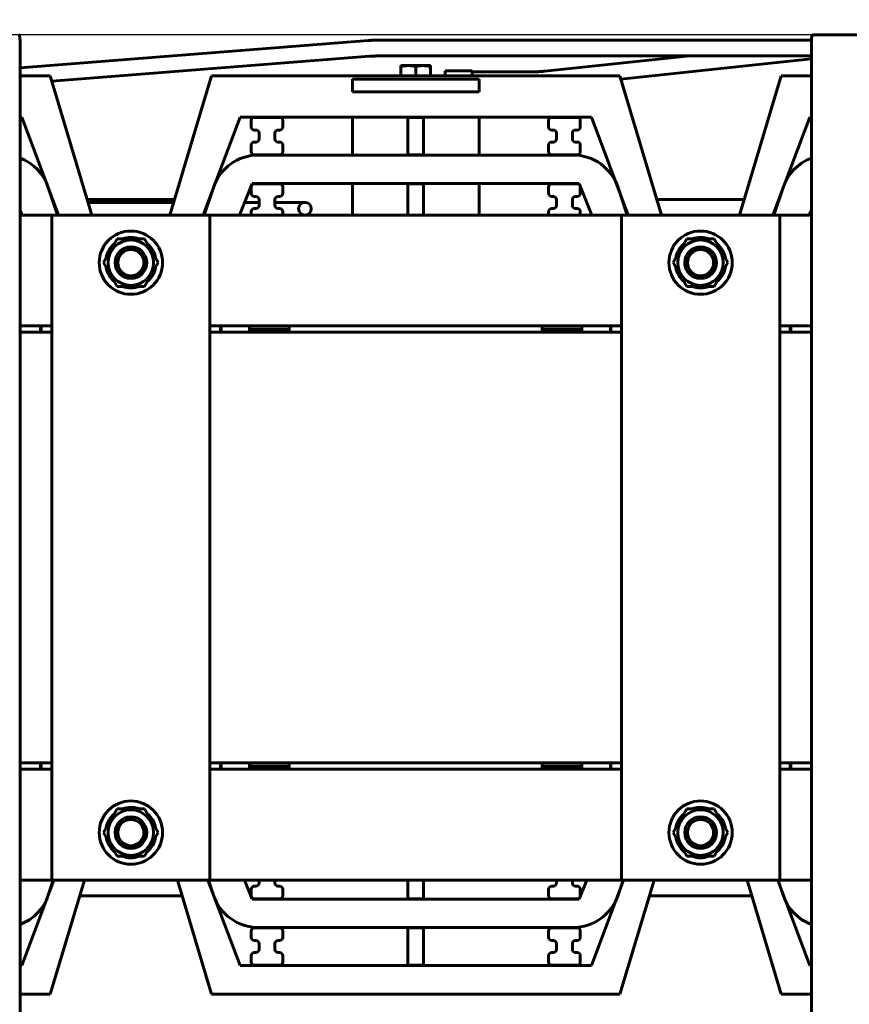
# Model space of a CAD drawing. Header units: millimetres. Extents: x 0 to 297, y 0 to 420.
# Tile 10 of 12: x 127 to 193, y 302 to 379. Entities that reach past the tile are written whole.
import ezdxf

# ---------------------------------------------------------------- set-up
doc = ezdxf.new("R2010")
doc.units = ezdxf.units.MM
doc.linetypes.add('K5LT_BASIC', pattern=[0])
doc.linetypes.add('K5LT_THIN', pattern=[0])
doc.layers.add('Системный слой', color=7, linetype='Continuous')
doc.styles.add('KDIMTEXTSTYLE', font='GOST_AU.SHX', dxfattribs={"width": 0.96, "oblique": 15, "height": 5})
doc.dimstyles.new('KDIMSTYLE (0.25)', dxfattribs={"dimtxt": 5, "dimasz": 1, "dimexe": 2, "dimexo": 0, "dimgap": 1, "dimtad": 1, "dimlfac": 4, "dimtxsty": 'KDIMTEXTSTYLE', "dimsah": 1, "dimcen": 0, "dimdle": 1, "dimadec": 0, "dimazin": 0, "dimtfac": 0.667, "dimtmove": 0, "dimatfit": 3, "dimfxl": 1, "dimtvp": 1, "dimtolj": 1, "dimtzin": 0, "dimarcsym": 0})

# ---------------------------------------------------------------- blocks, each defined once
blk = doc.blocks.new('U118')
at = {"layer": 'Системный слой', "color": 150, "linetype": 'K5LT_BASIC', "lineweight": 60, "true_color": 0x0080ff}
for p, q in [((128.839, 355.127), (128.839, 354.627)), ((128.839, 320.627), (128.839, 320.127))]:
    blk.add_line(p, q, dxfattribs=at)
blk = doc.blocks.new('U119')
at = {"layer": 'Системный слой', "color": 150, "linetype": 'K5LT_BASIC', "lineweight": 60, "true_color": 0x0080ff}
for p, q in [((128.877, 355.127), (128.877, 354.627)), ((128.877, 320.627), (128.877, 320.127))]:
    blk.add_line(p, q, dxfattribs=at)
blk = doc.blocks.new('U121')
at = {"layer": 'Системный слой', "color": 150, "linetype": 'K5LT_BASIC', "lineweight": 60, "true_color": 0x0080ff}
for p, q in [((109.714, 302.377), (97.339, 302.377)), ((129.589, 302.377), (127.214, 302.377))]:
    blk.add_line(p, q, dxfattribs=at)
blk = doc.blocks.new('U122')
at = {"layer": 'Системный слой', "color": 150, "linetype": 'K5LT_BASIC', "lineweight": 60, "true_color": 0x0080ff}
for p, q in [((109.714, 304.627), (99.587, 304.627)), ((127.342, 304.627), (127.214, 304.627))]:
    blk.add_line(p, q, dxfattribs=at)
blk = doc.blocks.new('U123')
at = {"layer": 'Системный слой', "color": 150, "linetype": 'K5LT_BASIC', "lineweight": 60, "true_color": 0x0080ff}
for p, q in [((99.587, 371.627), (109.714, 371.627)), ((113.128, 371.627), (118.801, 371.627)), ((127.214, 371.627), (127.342, 371.627))]:
    blk.add_line(p, q, dxfattribs=at)
blk = doc.blocks.new('U124')
at = {"layer": 'Системный слой', "color": 150, "linetype": 'K5LT_BASIC', "lineweight": 60, "true_color": 0x0080ff}
for p, q in [((97.339, 374.877), (109.714, 374.877)), ((127.214, 374.877), (129.589, 374.877))]:
    blk.add_line(p, q, dxfattribs=at)
blk = doc.blocks.new('U125')
at = {"layer": 'Системный слой', "color": 150, "linetype": 'K5LT_BASIC', "lineweight": 60, "true_color": 0x0080ff}
for p, q in [((127.214, 363.877), (129.714, 363.877)), ((142.214, 363.877), (174.714, 363.877)), ((187.214, 363.877), (189.714, 363.877))]:
    blk.add_line(p, q, dxfattribs=at)
blk = doc.blocks.new('U126')
at = {"layer": 'Системный слой', "color": 150, "linetype": 'K5LT_BASIC', "lineweight": 60, "true_color": 0x0080ff}
for p, q in [((129.714, 355.127), (127.214, 355.127)), ((148.464, 355.127), (142.214, 355.127)), ((174.714, 355.127), (168.464, 355.127)), ((189.714, 355.127), (187.214, 355.127))]:
    blk.add_line(p, q, dxfattribs=at)
blk = doc.blocks.new('U127')
at = {"layer": 'Системный слой', "color": 150, "linetype": 'K5LT_BASIC', "lineweight": 60, "true_color": 0x0080ff}
for p, q in [((145.339, 354.627), (145.339, 355.127)), ((145.339, 320.127), (145.339, 320.627))]:
    blk.add_line(p, q, dxfattribs=at)
blk = doc.blocks.new('U128')
at = {"layer": 'Системный слой', "color": 150, "linetype": 'K5LT_BASIC', "lineweight": 60, "true_color": 0x0080ff}
for p, q in [((143.089, 354.627), (143.089, 355.127)), ((143.089, 320.127), (143.089, 320.627))]:
    blk.add_line(p, q, dxfattribs=at)
blk = doc.blocks.new('U129')
at = {"layer": 'Системный слой', "color": 150, "linetype": 'K5LT_BASIC', "lineweight": 60, "true_color": 0x0080ff}
for p, q in [((171.589, 355.127), (171.589, 354.627)), ((171.589, 320.627), (171.589, 320.127))]:
    blk.add_line(p, q, dxfattribs=at)
blk = doc.blocks.new('U130')
at = {"layer": 'Системный слой', "color": 150, "linetype": 'K5LT_BASIC', "lineweight": 60, "true_color": 0x0080ff}
for p, q in [((173.839, 355.127), (173.839, 354.627)), ((173.839, 320.627), (173.839, 320.127))]:
    blk.add_line(p, q, dxfattribs=at)
blk = doc.blocks.new('U131')
at = {"layer": 'Системный слой', "color": 150, "linetype": 'K5LT_BASIC', "lineweight": 60, "true_color": 0x0080ff}
for p, q in [((173.877, 355.127), (173.877, 354.627)), ((173.877, 320.627), (173.877, 320.127))]:
    blk.add_line(p, q, dxfattribs=at)
blk = doc.blocks.new('U132')
at = {"layer": 'Системный слой', "color": 150, "linetype": 'K5LT_BASIC', "lineweight": 60, "true_color": 0x0080ff}
for p, q in [((143.052, 354.627), (143.052, 355.127)), ((143.052, 320.127), (143.052, 320.627))]:
    blk.add_line(p, q, dxfattribs=at)
blk = doc.blocks.new('U133')
at = {"layer": 'Системный слой', "color": 150, "linetype": 'K5LT_BASIC', "lineweight": 60, "true_color": 0x0080ff}
for p, q in [((188.089, 354.627), (188.089, 355.127)), ((188.089, 320.127), (188.089, 320.627))]:
    blk.add_line(p, q, dxfattribs=at)
blk = doc.blocks.new('U138')
at = {"layer": 'Системный слой', "color": 150, "linetype": 'K5LT_BASIC', "lineweight": 60, "true_color": 0x0080ff}
for p, q in [((188.052, 354.627), (188.052, 355.127)), ((188.052, 320.127), (188.052, 320.627))]:
    blk.add_line(p, q, dxfattribs=at)
blk = doc.blocks.new('U139')
at = {"layer": 'Системный слой', "color": 150, "linetype": 'K5LT_BASIC', "lineweight": 60, "true_color": 0x0080ff}
for p, q in [((189.714, 302.377), (187.339, 302.377)), ((219.589, 302.377), (207.214, 302.377))]:
    blk.add_line(p, q, dxfattribs=at)
blk = doc.blocks.new('U140')
at = {"layer": 'Системный слой', "color": 150, "linetype": 'K5LT_BASIC', "lineweight": 60, "true_color": 0x0080ff}
for p, q in [((189.714, 304.627), (189.587, 304.627)), ((217.342, 304.627), (207.214, 304.627))]:
    blk.add_line(p, q, dxfattribs=at)
blk = doc.blocks.new('U141')
at = {"layer": 'Системный слой', "color": 150, "linetype": 'K5LT_BASIC', "lineweight": 60, "true_color": 0x0080ff}
for p, q in [((189.587, 371.627), (189.714, 371.627)), ((199.089, 371.627), (202.839, 371.627)), ((207.214, 371.627), (217.342, 371.627))]:
    blk.add_line(p, q, dxfattribs=at)
blk = doc.blocks.new('U142')
at = {"layer": 'Системный слой', "color": 150, "linetype": 'K5LT_BASIC', "lineweight": 60, "true_color": 0x0080ff}
for p, q in [((187.339, 374.877), (189.714, 374.877)), ((207.214, 374.877), (219.589, 374.877))]:
    blk.add_line(p, q, dxfattribs=at)
blk = doc.blocks.new('U144')
at = {"layer": 'Системный слой', "color": 150, "linetype": 'K5LT_BASIC', "lineweight": 60, "true_color": 0x0080ff}
for p, q in [((160.789, 375.276), (160.791, 375.068)), ((160.791, 375.068), (160.792, 374.877))]:
    blk.add_line(p, q, dxfattribs=at)
blk = doc.blocks.new('U145')
at = {"layer": 'Системный слой', "color": 150, "linetype": 'K5LT_BASIC', "lineweight": 60, "true_color": 0x0080ff}
for p, q in [((160.786, 374.877), (160.788, 375.236)), ((160.788, 375.236), (160.789, 375.276))]:
    blk.add_line(p, q, dxfattribs=at)
blk = doc.blocks.new('U146')
at = {"layer": 'Системный слой', "color": 150, "linetype": 'K5LT_BASIC', "lineweight": 60, "true_color": 0x0080ff}
for p, q in [((162.915, 375.236), (162.914, 375.276)), ((162.917, 374.877), (162.915, 375.236))]:
    blk.add_line(p, q, dxfattribs=at)
blk = doc.blocks.new('U147')
at = {"layer": 'Системный слой', "color": 150, "linetype": 'K5LT_BASIC', "lineweight": 60, "true_color": 0x0080ff}
for p, q in [((160.786, 374.877), (160.788, 375.236)), ((160.788, 375.236), (160.789, 375.276))]:
    blk.add_line(p, q, dxfattribs=at)
blk = doc.blocks.new('U148')
at = {"layer": 'Системный слой', "color": 150, "linetype": 'K5LT_BASIC', "lineweight": 60, "true_color": 0x0080ff}
for p, q in [((160.789, 375.276), (160.791, 375.068)), ((160.791, 375.068), (160.792, 374.877))]:
    blk.add_line(p, q, dxfattribs=at)
blk = doc.blocks.new('U149')
at = {"layer": 'Системный слой', "color": 150, "linetype": 'K5LT_BASIC', "lineweight": 60, "true_color": 0x0080ff}
for p, q in [((162.915, 375.236), (162.914, 375.276)), ((162.917, 374.877), (162.915, 375.236))]:
    blk.add_line(p, q, dxfattribs=at)
blk = doc.blocks.new('U151')
at = {"layer": 'Системный слой', "color": 150, "linetype": 'K5LT_BASIC', "lineweight": 60, "true_color": 0x0080ff}
for p, q in [((160.789, 375.201), (160.789, 375.201)), ((162.916, 375.201), (167.819, 375.201))]:
    blk.add_line(p, q, dxfattribs=at)
blk = doc.blocks.new('U153')
at = {"layer": 'Системный слой', "color": 150, "linetype": 'K5LT_BASIC', "lineweight": 60, "true_color": 0x0080ff}
for p, q in [((155.628, 377.701), (189.718, 377.701)), ((207.141, 377.701), (223.914, 377.701))]:
    blk.add_line(p, q, dxfattribs=at)
blk = doc.blocks.new('U155')
at = {"layer": 'Системный слой', "color": 150, "linetype": 'K5LT_BASIC', "lineweight": 60, "true_color": 0x0080ff}
for p, q in [((155.628, 376.451), (189.714, 376.451)), ((207.214, 376.451), (223.914, 376.451))]:
    blk.add_line(p, q, dxfattribs=at)
blk = doc.blocks.new('U158')
at = {"layer": 'Системный слой', "color": 150, "linetype": 'K5LT_BASIC', "lineweight": 60, "true_color": 0x0080ff}
for start, end in [(130.46003, 169.53997), (100.8018, 109.53997), (70.46003, 90), (10.46003, 49.53997), (190.46003, 229.53997), (310.46003, 349.53997), (250.46003, 289.53997)]:
    blk.add_arc((180.964, 315.127), 1.99, start, end, dxfattribs=at)
blk = doc.blocks.new('U159')
at = {"layer": 'Системный слой', "color": 150, "linetype": 'K5LT_BASIC', "lineweight": 60, "true_color": 0x0080ff}
for start, end in [(90, 180), (180, 270)]:
    blk.add_arc((180.964, 315.127), 1.25, start, end, dxfattribs=at)
blk = doc.blocks.new('U160')
at = {"layer": 'Системный слой', "color": 150, "linetype": 'K5LT_BASIC', "lineweight": 60, "true_color": 0x0080ff}
for start, end in [(130.46003, 169.53997), (70.46003, 109.53997), (10.46003, 49.53997), (190.46003, 229.53997), (310.46003, 349.53997), (250.46003, 259.1982), (270, 289.53997)]:
    blk.add_arc((180.964, 360.127), 1.99, start, end, dxfattribs=at)
blk = doc.blocks.new('U161')
at = {"layer": 'Системный слой', "color": 150, "linetype": 'K5LT_BASIC', "lineweight": 60, "true_color": 0x0080ff}
for start, end in [(90, 180), (180, 196.08053)]:
    blk.add_arc((180.964, 360.127), 1.25, start, end, dxfattribs=at)
blk = doc.blocks.new('U164')
at = {"layer": 'Системный слой', "color": 150, "linetype": 'K5LT_BASIC', "lineweight": 60, "true_color": 0x0080ff}
for p, q in [((153.464, 368.627), (153.464, 371.627)), ((153.464, 363.877), (153.464, 366.377))]:
    blk.add_line(p, q, dxfattribs=at)
blk = doc.blocks.new('U165')
at = {"layer": 'Системный слой', "color": 150, "linetype": 'K5LT_BASIC', "lineweight": 60, "true_color": 0x0080ff}
for p, q in [((163.464, 371.627), (163.464, 368.627)), ((163.464, 366.377), (163.464, 363.877))]:
    blk.add_line(p, q, dxfattribs=at)
blk = doc.blocks.new('U166')
at = {"layer": 'Системный слой', "color": 150, "linetype": 'K5LT_BASIC', "lineweight": 60, "true_color": 0x0080ff}
for p, q in [((129.714, 354.627), (127.214, 354.627)), ((174.714, 354.627), (142.214, 354.627)), ((189.714, 354.627), (187.214, 354.627))]:
    blk.add_line(p, q, dxfattribs=at)
blk = doc.blocks.new('U167')
at = {"layer": 'Системный слой', "color": 150, "linetype": 'K5LT_BASIC', "lineweight": 60, "true_color": 0x0080ff}
for p, q in [((127.214, 320.627), (129.714, 320.627)), ((142.214, 320.627), (174.714, 320.627)), ((187.214, 320.627), (189.714, 320.627))]:
    blk.add_line(p, q, dxfattribs=at)
blk = doc.blocks.new('U168')
at = {"layer": 'Системный слой', "color": 150, "linetype": 'K5LT_BASIC', "lineweight": 60, "true_color": 0x0080ff}
blk.add_line((127.214, 311.377), (189.714, 311.377), dxfattribs=at)
blk = doc.blocks.new('U169')
at = {"layer": 'Системный слой', "color": 150, "linetype": 'K5LT_BASIC', "lineweight": 60, "true_color": 0x0080ff}
for p, q in [((127.214, 320.127), (129.714, 320.127)), ((142.214, 320.127), (148.464, 320.127)), ((168.464, 320.127), (174.714, 320.127)), ((187.214, 320.127), (189.714, 320.127))]:
    blk.add_line(p, q, dxfattribs=at)
blk = doc.blocks.new('U172')
at = {"layer": 'Системный слой', "color": 150, "linetype": 'K5LT_BASIC', "lineweight": 60, "true_color": 0x0080ff}
for start, end in [(130.46003, 169.53997), (90, 109.53997), (70.46003, 79.1982), (10.46003, 49.53997), (190.46003, 229.53997), (310.46003, 349.53997), (250.46003, 289.53997)]:
    blk.add_arc((135.964, 315.127), 1.99, start, end, dxfattribs=at)
blk = doc.blocks.new('U173')
at = {"layer": 'Системный слой', "color": 150, "linetype": 'K5LT_BASIC', "lineweight": 60, "true_color": 0x0080ff}
for start, end in [(130.46003, 169.53997), (70.46003, 109.53997), (10.46003, 49.53997), (190.46003, 229.53997), (310.46003, 349.53997), (250.46003, 270), (280.8018, 289.53997)]:
    blk.add_arc((135.964, 360.127), 1.99, start, end, dxfattribs=at)
blk = doc.blocks.new('U174')
at = {"layer": 'Системный слой', "color": 150, "linetype": 'K5LT_BASIC', "lineweight": 60, "true_color": 0x0080ff}
for p, q in [((139.34, 364.881), (133.07, 364.881)), ((142.091, 364.881), (142.057, 364.881)), ((146.089, 364.881), (144.953, 364.881)), ((148.963, 364.881), (147.339, 364.881))]:
    blk.add_line(p, q, dxfattribs=at)
blk = doc.blocks.new('U175')
at = {"layer": 'Системный слой', "color": 150, "linetype": 'K5LT_BASIC', "lineweight": 60, "true_color": 0x0080ff}
for p, q in [((139.04, 363.881), (133.07, 363.881)), ((141.757, 363.881), (141.682, 363.881)), ((145.464, 363.881), (144.553, 363.881)), ((148.963, 363.881), (147.964, 363.881))]:
    blk.add_line(p, q, dxfattribs=at)
blk = doc.blocks.new('U176')
at = {"layer": 'Системный слой', "color": 150, "linetype": 'K5LT_BASIC', "lineweight": 60, "true_color": 0x0080ff}
for p, q in [((132.949, 363.879), (132.889, 363.878)), ((133.01, 363.881), (132.949, 363.879)), ((133.07, 363.881), (133.01, 363.881))]:
    blk.add_line(p, q, dxfattribs=at)
blk = doc.blocks.new('U177')
at = {"layer": 'Системный слой', "color": 150, "linetype": 'K5LT_BASIC', "lineweight": 60, "true_color": 0x0080ff}
for p, q in [((132.752, 364.873), (132.594, 364.862)), ((132.911, 364.879), (132.752, 364.873)), ((133.07, 364.881), (132.911, 364.879))]:
    blk.add_line(p, q, dxfattribs=at)
blk = doc.blocks.new('KDIMARROW_01')
at = {"layer": 'Системный слой'}
blk.add_hatch(color=0, dxfattribs=at).paths.add_polyline_path([(0, 0), (-5, 0.658), (-4.5, 0), (-5, -0.658)])
at = {"layer": 'Системный слой', "color": 0, "linetype": 'K5LT_THIN', "lineweight": 18}
for p, q in [((-4.5, 0), (-5, 0.658)), ((-5, 0.658), (0, 0)), ((0, 0), (-5, -0.658)), ((-5, -0.658), (-4.5, 0)), ((0, 0), (-1, 0))]:
    blk.add_line(p, q, dxfattribs=at)

msp = doc.modelspace()

# ---------------------------------------------------------------- linework, layer by layer
at = {"layer": 'Системный слой', "color": 150, "linetype": 'K5LT_BASIC', "lineweight": 60, "true_color": 0x0080ff}
for p, q in [((191.7142, 378.1275), (189.7777, 378.1275)), ((206.4642, 378.1275), (191.7142, 378.1275)), ((127.2142, 375.5109), (154.7209, 377.6669)), ((127.2142, 258.1285), (127.2142, 377.5546)), ((189.7142, 377.5546), (189.7142, 258.1285)), ((129.7163, 374.4532), (154.8185, 376.4207)), ((168.6613, 375.2441), (180.104, 376.4513)), ((157.8807, 375.6838), (157.2972, 375.6838)), ((157.2972, 375.6838), (157.2972, 375.6181)), ((157.2972, 374.8769), (157.2972, 375.6181)), ((159.0477, 375.6838), (157.8807, 375.6838)), ((158.4642, 374.8769), (158.4642, 375.6181)), ((159.6312, 375.6838), (159.0477, 375.6838)), ((159.6312, 375.6181), (159.6312, 375.6838)), ((159.6312, 375.6181), (159.6312, 374.8769)), ((174.666, 374.6207), (189.7142, 376.2083)), ((129.5892, 374.8769), (132.889, 363.8774)), ((139.0393, 363.8774), (142.3392, 374.8769)), ((142.3392, 374.8769), (174.5892, 374.8769)), ((160.7876, 374.8769), (160.789, 375.0256)), ((160.7876, 374.8769), (160.789, 375.0256)), ((160.789, 375.0256), (160.789, 375.2759)), ((160.789, 375.2759), (160.7893, 375.2759)), ((160.789, 375.0256), (160.789, 375.2759)), ((160.789, 375.2759), (160.7893, 375.2759)), ((160.789, 375.0256), (160.7893, 375.0256)), ((160.789, 375.0256), (160.7893, 375.0256)), ((162.9143, 375.2759), (160.7893, 375.2759)), ((160.7893, 375.2013), (160.7893, 375.2759)), ((162.9143, 375.2759), (160.7893, 375.2759)), ((160.7893, 375.2013), (160.7893, 375.2759)), ((174.5892, 374.8769), (177.889, 363.8774)), ((184.0393, 363.8774), (187.3392, 374.8769)), ((163.4642, 374.6269), (153.4642, 374.6269)), ((153.4642, 373.6269), (153.4642, 374.6269)), ((163.4642, 373.6269), (163.4642, 374.6269)), ((163.4642, 373.6269), (153.4642, 373.6269)), ((127.3417, 371.6269), (130.2477, 363.8774)), ((141.6806, 363.8774), (144.5867, 371.6269)), ((144.5867, 371.6269), (172.3417, 371.6269)), ((172.3417, 371.6269), (175.2477, 363.8774)), ((186.6806, 363.8774), (189.5867, 371.6269)), ((145.4642, 370.8519), (145.4642, 371.3519)), ((145.7142, 371.6019), (147.7142, 371.6019)), ((147.9642, 371.3519), (147.9642, 370.8519)), ((157.8392, 368.6519), (157.8392, 371.6019)), ((157.8392, 371.6019), (159.0892, 371.6019)), ((159.0892, 371.6019), (159.0892, 368.6519)), ((168.9642, 370.8519), (168.9642, 371.3519)), ((169.2142, 371.6019), (171.2142, 371.6019)), ((171.4642, 371.3519), (171.4642, 370.8519)), ((145.8392, 370.6019), (145.7142, 370.6019)), ((146.0892, 369.9019), (146.0892, 370.3519)), ((147.3392, 370.3519), (147.3392, 369.9019)), ((147.7142, 370.6019), (147.5892, 370.6019)), ((169.3392, 370.6019), (169.2142, 370.6019)), ((169.5892, 369.9019), (169.5892, 370.3519)), ((170.8392, 370.3519), (170.8392, 369.9019)), ((171.2142, 370.6019), (171.0892, 370.6019)), ((145.4642, 368.9019), (145.4642, 369.4019)), ((145.7142, 369.6519), (145.8392, 369.6519)), ((147.5892, 369.6519), (147.7142, 369.6519)), ((147.9642, 369.4019), (147.9642, 368.9019)), ((168.9642, 368.9019), (168.9642, 369.4019)), ((169.2142, 369.6519), (169.3392, 369.6519)), ((171.0892, 369.6519), (171.2142, 369.6519)), ((171.4642, 369.4019), (171.4642, 368.9019)), ((147.7142, 368.6519), (145.7142, 368.6519)), ((146.042, 368.6269), (170.8863, 368.6269)), ((159.0892, 368.6519), (157.8392, 368.6519)), ((171.2142, 368.6519), (169.2142, 368.6519)), ((144.5517, 363.8769), (145.5517, 366.3769)), ((145.5517, 366.3769), (171.3767, 366.3769)), ((145.7142, 366.3519), (147.7142, 366.3519)), ((157.8392, 363.8769), (157.8392, 366.3519)), ((157.8392, 366.3519), (159.0892, 366.3519)), ((159.0892, 366.3519), (159.0892, 363.8769)), ((169.2142, 366.3519), (171.2142, 366.3519)), ((171.3767, 366.3769), (172.3767, 363.8769)), ((129.4439, 366.0627), (130.1723, 363.8774)), ((141.756, 363.8774), (142.4845, 366.0627)), ((145.4642, 365.6019), (145.4642, 366.1019)), ((147.9642, 366.1019), (147.9642, 365.6019)), ((168.9642, 365.6019), (168.9642, 366.1019)), ((171.4642, 366.1019), (171.4642, 365.6019)), ((174.4439, 366.0627), (175.1723, 363.8774)), ((186.756, 363.8774), (187.4845, 366.0627)), ((129.7791, 365.1271), (129.7558, 365.1271)), ((139.4143, 365.1271), (132.5141, 365.1271)), ((142.1726, 365.1271), (142.1493, 365.1271)), ((145.8392, 365.3519), (145.7142, 365.3519)), ((146.0892, 364.6519), (146.0892, 365.1019)), ((147.3392, 365.1019), (147.3392, 364.6519)), ((147.7142, 365.3519), (147.5892, 365.3519)), ((149.7133, 364.8812), (148.9633, 364.8812)), ((169.3392, 365.3519), (169.2142, 365.3519)), ((169.5892, 364.6519), (169.5892, 365.1019)), ((170.8392, 365.1019), (170.8392, 364.6519)), ((171.2142, 365.3519), (171.0892, 365.3519)), ((174.7791, 365.1271), (174.7558, 365.1271)), ((184.4143, 365.1271), (177.5141, 365.1271)), ((187.1726, 365.1271), (187.1493, 365.1271)), ((127.2142, 364.2831), (127.3767, 363.8769)), ((142.2142, 363.8774), (129.7142, 363.8774)), ((129.7142, 363.8774), (129.7142, 311.3774)), ((130.1129, 364.2371), (130.0583, 364.2197)), ((142.2142, 311.3774), (142.2142, 363.8774)), ((145.4642, 363.8769), (145.4642, 364.1519)), ((145.7142, 364.4019), (145.8392, 364.4019)), ((147.5892, 364.4019), (147.7142, 364.4019)), ((147.9642, 364.1519), (147.9642, 363.8769)), ((149.7133, 363.8812), (148.9633, 363.8812)), ((168.9642, 363.8769), (168.9642, 364.1519)), ((169.2142, 364.4019), (169.3392, 364.4019)), ((171.0892, 364.4019), (171.2142, 364.4019)), ((171.4642, 364.1519), (171.4642, 363.8769)), ((187.2142, 363.8774), (174.7142, 363.8774)), ((174.7142, 363.8774), (174.7142, 311.3774)), ((187.2142, 311.3774), (187.2142, 363.8774)), ((189.5517, 363.8769), (189.7142, 364.2832)), ((134.8816, 362.0019), (133.7991, 360.1269)), ((137.0467, 362.0019), (134.8816, 362.0019)), ((138.1292, 360.1269), (137.0467, 362.0019)), ((179.8817, 362.0019), (178.7991, 360.1269)), ((182.0467, 362.0019), (179.8817, 362.0019)), ((183.1293, 360.1269), (182.0467, 362.0019)), ((133.7991, 360.1269), (134.8816, 358.2519)), ((137.0467, 358.2519), (138.1292, 360.1269)), ((178.7991, 360.1269), (179.8817, 358.2519)), ((182.0467, 358.2519), (183.1293, 360.1269)), ((134.8816, 358.2519), (137.0467, 358.2519)), ((135.9642, 358.1373), (135.9642, 358.2519)), ((136.337, 358.2519), (136.337, 358.1725)), ((179.8817, 358.2519), (182.0467, 358.2519)), ((180.5913, 358.2519), (180.5913, 358.1725)), ((180.9642, 358.1373), (180.9642, 358.2519)), ((145.3642, 354.8769), (148.4642, 354.8769)), ((145.3642, 354.6269), (145.3642, 354.8769)), ((148.4642, 355.1269), (168.4642, 355.1269)), ((148.4642, 355.1269), (148.4642, 354.6269)), ((148.4642, 354.6269), (168.4642, 354.6269)), ((168.4642, 355.1269), (168.4642, 354.6269)), ((168.4642, 354.8769), (171.5642, 354.8769)), ((171.5642, 354.8769), (171.5642, 354.6269)), ((145.3642, 320.3769), (145.3642, 320.6269)), ((148.4642, 320.3769), (145.3642, 320.3769)), ((168.4642, 320.6269), (148.4642, 320.6269)), ((148.4642, 320.1269), (148.4642, 320.6269)), ((168.4642, 320.1269), (168.4642, 320.6269)), ((171.5642, 320.3769), (168.4642, 320.3769)), ((171.5642, 320.6269), (171.5642, 320.3769)), ((168.4642, 320.1269), (148.4642, 320.1269)), ((134.8816, 317.0019), (133.7991, 315.1269)), ((137.0467, 317.0019), (134.8816, 317.0019)), ((135.9642, 317.1164), (135.9642, 317.0019)), ((136.337, 317.0019), (136.337, 317.0812)), ((138.1292, 315.1269), (137.0467, 317.0019)), ((179.8817, 317.0019), (178.7991, 315.1269)), ((182.0467, 317.0019), (179.8817, 317.0019)), ((180.5913, 317.0812), (180.5913, 317.0019)), ((180.9642, 317.0019), (180.9642, 317.1164)), ((183.1293, 315.1269), (182.0467, 317.0019)), ((133.7991, 315.1269), (134.8816, 313.2519)), ((137.0467, 313.2519), (138.1292, 315.1269)), ((178.7991, 315.1269), (179.8817, 313.2519)), ((182.0467, 313.2519), (183.1293, 315.1269)), ((134.8816, 313.2519), (137.0467, 313.2519)), ((179.8817, 313.2519), (182.0467, 313.2519)), ((129.8729, 311.3769), (127.3417, 304.6269)), ((129.8392, 311.3769), (129.4439, 310.191)), ((132.2892, 311.3769), (129.5892, 302.3769)), ((129.7142, 311.3774), (142.2142, 311.3774)), ((142.3392, 302.3769), (139.6392, 311.3769)), ((144.5867, 304.6269), (142.0554, 311.3769)), ((142.4845, 310.191), (142.0892, 311.3769)), ((145.5517, 309.8769), (144.9517, 311.3769)), ((146.0892, 311.1519), (146.0892, 311.3769)), ((147.3392, 311.3769), (147.3392, 311.1519)), ((157.8392, 309.9019), (157.8392, 311.3769)), ((159.0892, 311.3769), (159.0892, 309.9019)), ((169.5892, 311.1519), (169.5892, 311.3769)), ((170.8392, 311.3769), (170.8392, 311.1519)), ((171.9767, 311.3769), (171.3767, 309.8769)), ((174.8729, 311.3769), (172.3417, 304.6269)), ((174.8392, 311.3769), (174.4439, 310.191)), ((177.2892, 311.3769), (174.5892, 302.3769)), ((174.7142, 311.3774), (187.2142, 311.3774)), ((187.3392, 302.3769), (184.6392, 311.3769)), ((189.5867, 304.6269), (187.0554, 311.3769)), ((187.4845, 310.191), (187.0892, 311.3769)), ((145.4642, 310.1519), (145.4642, 310.6519)), ((145.7142, 310.9019), (145.8392, 310.9019)), ((147.5892, 310.9019), (147.7142, 310.9019)), ((147.9642, 310.6519), (147.9642, 310.1519)), ((168.9642, 310.1519), (168.9642, 310.6519)), ((169.2142, 310.9019), (169.3392, 310.9019)), ((171.0892, 310.9019), (171.2142, 310.9019)), ((171.4642, 310.6519), (171.4642, 310.1519)), ((131.9141, 310.1266), (140.0143, 310.1266)), ((171.3767, 309.8769), (145.5517, 309.8769)), ((147.7142, 309.9019), (145.7142, 309.9019)), ((159.0892, 309.9019), (157.8392, 309.9019)), ((171.2142, 309.9019), (169.2142, 309.9019)), ((176.9141, 310.1266), (185.0143, 310.1266)), ((145.4642, 306.8519), (145.4642, 307.3519)), ((145.7142, 307.6019), (147.7142, 307.6019)), ((170.8863, 307.6269), (146.042, 307.6269)), ((147.9642, 307.3519), (147.9642, 306.8519)), ((157.8392, 304.6519), (157.8392, 307.6019)), ((157.8392, 307.6019), (159.0892, 307.6019)), ((159.0892, 307.6019), (159.0892, 304.6519)), ((168.9642, 306.8519), (168.9642, 307.3519)), ((169.2142, 307.6019), (171.2142, 307.6019)), ((171.4642, 307.3519), (171.4642, 306.8519)), ((145.8392, 306.6019), (145.7142, 306.6019)), ((146.0892, 305.9019), (146.0892, 306.3519)), ((147.3392, 306.3519), (147.3392, 305.9019)), ((147.7142, 306.6019), (147.5892, 306.6019)), ((169.3392, 306.6019), (169.2142, 306.6019)), ((169.5892, 305.9019), (169.5892, 306.3519)), ((170.8392, 306.3519), (170.8392, 305.9019)), ((171.2142, 306.6019), (171.0892, 306.6019)), ((145.7142, 305.6519), (145.8392, 305.6519)), ((147.5892, 305.6519), (147.7142, 305.6519)), ((169.2142, 305.6519), (169.3392, 305.6519)), ((171.0892, 305.6519), (171.2142, 305.6519)), ((145.4642, 304.9019), (145.4642, 305.4019)), ((147.9642, 305.4019), (147.9642, 304.9019)), ((168.9642, 304.9019), (168.9642, 305.4019)), ((171.4642, 305.4019), (171.4642, 304.9019)), ((172.3417, 304.6269), (144.5867, 304.6269)), ((147.7142, 304.6519), (145.7142, 304.6519)), ((159.0892, 304.6519), (157.8392, 304.6519)), ((171.2142, 304.6519), (169.2142, 304.6519)), ((174.5892, 302.3769), (142.3392, 302.3769))]:
    msp.add_line(p, q, dxfattribs=at)
for centre, radius in [((149.7133, 364.3812), 0.5), ((135.9642, 360.1269), 2.5), ((180.9642, 360.1269), 2.5), ((135.9642, 360.1269), 1.7969), ((180.9642, 360.1269), 1.7969), ((135.9642, 360.1269), 1.0335), ((180.9642, 360.1269), 1.25), ((180.9642, 360.1269), 1.0335), ((135.9642, 315.1269), 2.5), ((180.9642, 315.1269), 2.5), ((135.9642, 315.1269), 1.7969), ((180.9642, 315.1269), 1.7969), ((135.9642, 315.1269), 1.25), ((135.9642, 315.1269), 1.0335), ((180.9642, 315.1269), 1.0335)]:
    msp.add_circle(centre, radius, dxfattribs=at)
for centre, radius, start, end in [((145.7142, 371.3519), 0.25, 90, 180), ((145.7142, 370.8519), 0.25, 180, 270), ((147.7142, 371.3519), 0.25, 0, 90), ((147.7142, 370.8519), 0.25, 270, 0), ((169.2142, 371.3519), 0.25, 90, 180), ((169.2142, 370.8519), 0.25, 180, 270), ((171.2142, 371.3519), 0.25, 0, 90), ((171.2142, 370.8519), 0.25, 270, 0), ((145.8392, 370.3519), 0.25, 0, 90), ((147.5892, 370.3519), 0.25, 90, 180), ((169.3392, 370.3519), 0.25, 0, 90), ((171.0892, 370.3519), 0.25, 90, 180), ((145.7142, 369.4019), 0.25, 90, 180), ((145.8392, 369.9019), 0.25, 270, 0), ((147.5892, 369.9019), 0.25, 180, 270), ((147.7142, 369.4019), 0.25, 0, 90), ((169.2142, 369.4019), 0.25, 90, 180), ((169.3392, 369.9019), 0.25, 270, 0), ((171.0892, 369.9019), 0.25, 180, 270), ((171.2142, 369.4019), 0.25, 0, 90), ((146.042, 364.8769), 3.75, 90, 161.565051), ((145.7142, 368.9019), 0.25, 180, 270), ((147.7142, 368.9019), 0.25, 270, 0), ((169.2142, 368.9019), 0.25, 180, 270), ((170.8863, 364.8769), 3.75, 18.434949, 90), ((171.2142, 368.9019), 0.25, 270, 0), ((125.8863, 364.8769), 3.75, 18.434949, 69.261843), ((191.042, 364.8769), 3.75, 110.737495, 161.565051), ((145.7142, 366.1019), 0.25, 90, 180), ((147.7142, 366.1019), 0.25, 0, 90), ((169.2142, 366.1019), 0.25, 90, 180), ((171.2142, 366.1019), 0.25, 0, 90), ((145.7142, 365.6019), 0.25, 180, 270), ((147.7142, 365.6019), 0.25, 270, 0), ((169.2142, 365.6019), 0.25, 180, 270), ((171.2142, 365.6019), 0.25, 270, 0), ((145.8392, 365.1019), 0.25, 0, 90), ((145.8392, 364.6519), 0.25, 270, 0), ((147.5892, 365.1019), 0.25, 90, 180), ((147.5892, 364.6519), 0.25, 180, 270), ((169.3392, 365.1019), 0.25, 0, 90), ((169.3392, 364.6519), 0.25, 270, 0), ((171.0892, 365.1019), 0.25, 90, 180), ((171.0892, 364.6519), 0.25, 180, 270), ((145.7142, 364.1519), 0.25, 90, 180), ((147.7142, 364.1519), 0.25, 0, 90), ((169.2142, 364.1519), 0.25, 90, 180), ((171.2142, 364.1519), 0.25, 0, 90), ((135.9642, 360.1269), 1.25, 90, 270), ((135.9642, 360.1269), 1.25, 270, 90), ((135.9642, 360.1269), 1.9896, 270, 280.801797), ((180.9642, 360.1269), 1.9896, 259.198203, 270), ((135.9642, 315.1269), 1.9896, 79.198203, 90), ((180.9642, 315.1269), 1.9896, 90, 100.801797), ((180.9642, 315.1269), 1.25, 90, 270), ((180.9642, 315.1269), 1.25, 270, 90), ((145.8392, 311.1519), 0.25, 270, 0), ((147.5892, 311.1519), 0.25, 180, 270), ((169.3392, 311.1519), 0.25, 270, 0), ((171.0892, 311.1519), 0.25, 180, 270), ((145.7142, 310.6519), 0.25, 90, 180), ((147.7142, 310.6519), 0.25, 0, 90), ((169.2142, 310.6519), 0.25, 90, 180), ((171.2142, 310.6519), 0.25, 0, 90), ((125.8863, 311.3769), 3.75, 290.738157, 341.565051), ((146.042, 311.3769), 3.75, 198.434949, 270), ((145.7142, 310.1519), 0.25, 180, 270), ((147.7142, 310.1519), 0.25, 270, 0), ((169.2142, 310.1519), 0.25, 180, 270), ((170.8863, 311.3769), 3.75, 270, 341.565051), ((171.2142, 310.1519), 0.25, 270, 0), ((191.042, 311.3769), 3.75, 198.434949, 249.262505), ((145.7142, 307.3519), 0.25, 90, 180), ((147.7142, 307.3519), 0.25, 0, 90), ((169.2142, 307.3519), 0.25, 90, 180), ((171.2142, 307.3519), 0.25, 0, 90), ((145.7142, 306.8519), 0.25, 180, 270), ((145.8392, 306.3519), 0.25, 0, 90), ((147.5892, 306.3519), 0.25, 90, 180), ((147.7142, 306.8519), 0.25, 270, 0), ((169.2142, 306.8519), 0.25, 180, 270), ((169.3392, 306.3519), 0.25, 0, 90), ((171.0892, 306.3519), 0.25, 90, 180), ((171.2142, 306.8519), 0.25, 270, 0), ((145.7142, 305.4019), 0.25, 90, 180), ((145.8392, 305.9019), 0.25, 270, 0), ((147.5892, 305.9019), 0.25, 180, 270), ((147.7142, 305.4019), 0.25, 0, 90), ((169.2142, 305.4019), 0.25, 90, 180), ((169.3392, 305.9019), 0.25, 270, 0), ((171.0892, 305.9019), 0.25, 180, 270), ((171.2142, 305.4019), 0.25, 0, 90), ((145.7142, 304.9019), 0.25, 180, 270), ((147.7142, 304.9019), 0.25, 270, 0), ((169.2142, 304.9019), 0.25, 180, 270), ((171.2142, 304.9019), 0.25, 270, 0)]:
    msp.add_arc(centre, radius, start, end, dxfattribs=at)
for points in [[(127.2142, 377.5546), (127.2142, 377.7481), (127.1929, 377.9401), (127.1507, 378.1275)], [(189.7777, 378.1275), (189.7355, 377.9401), (189.7142, 377.7481), (189.7142, 377.5546)]]:
    msp.add_rational_spline(points, [1, 0.994686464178, 0.994686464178, 1], degree=3, dxfattribs=at)
for points, knots in [([(154.7209, 377.6669), (154.7412, 377.6684), (154.7616, 377.67), (154.8189, 377.6741), (154.8559, 377.6766), (154.9097, 377.68), (154.9263, 377.681), (154.9529, 377.6825), (154.9629, 377.6831), (154.9833, 377.6842), (154.9937, 377.6847), (155.0245, 377.6864), (155.0449, 377.6874), (155.1065, 377.6902), (155.1478, 377.692), (155.25, 377.6957), (155.3111, 377.6974), (155.4338, 377.7), (155.4953, 377.7008), (155.5805, 377.7013), (155.6042, 377.7013), (155.6278, 377.7013)], [0, 0, 0, 0, 1.5344183, 1.5344183, 4.2963712, 4.2963712, 5.5207889, 5.5207889, 6.2575481, 6.2575481, 7.0180756, 7.0180756, 8.5153624, 8.5153624, 11.5099359, 11.5099359, 15.9099359, 15.9099359, 20.3099359, 20.3099359, 22, 22, 22, 22]), ([(154.8185, 376.4207), (154.8357, 376.422), (154.853, 376.4233), (154.9017, 376.4269), (154.9332, 376.429), (154.9815, 376.432), (154.9982, 376.433), (155.0238, 376.4345), (155.0327, 376.435), (155.0509, 376.436), (155.0601, 376.4365), (155.0876, 376.4379), (155.1059, 376.4388), (155.1609, 376.4414), (155.1978, 376.443), (155.2892, 376.4463), (155.3439, 376.4478), (155.4537, 376.4501), (155.5088, 376.4508), (155.5853, 376.4513), (155.6066, 376.4513), (155.6278, 376.4513)], [0, 0, 0, 0, 1.4721286, 1.4721286, 4.1219602, 4.1219602, 5.5051192, 5.5051192, 6.2431732, 6.2431732, 7.0050387, 7.0050387, 8.5049582, 8.5049582, 11.5047972, 11.5047972, 15.9047972, 15.9047972, 20.3047972, 20.3047972, 22, 22, 22, 22]), ([(167.8194, 375.2013), (167.8438, 375.2013), (167.8682, 375.2014), (167.8999, 375.2017), (167.9073, 375.2018), (167.9277, 375.202), (167.9408, 375.2022), (167.9639, 375.2026), (167.9739, 375.2027), (167.9915, 375.2031), (167.9991, 375.2032), (168.0125, 375.2035), (168.0182, 375.2036), (168.0298, 375.2039), (168.0356, 375.2041), (168.0453, 375.2043), (168.0492, 375.2044), (168.0598, 375.2047), (168.0665, 375.2049), (168.0859, 375.2055), (168.0985, 375.2059), (168.1363, 375.2072), (168.1613, 375.2081), (168.2354, 375.2113), (168.2843, 375.2139), (168.3889, 375.2203), (168.4444, 375.2243), (168.554, 375.2334), (168.6081, 375.2385), (168.6613, 375.2441)], [0, 0, 0, 0, 1.8623957, 1.8623957, 2.4230209, 2.4230209, 3.4255581, 3.4255581, 4.1893803, 4.1893803, 4.7713281, 4.7713281, 5.2147078, 5.2147078, 5.6580876, 5.6580876, 5.960322, 5.960322, 6.4717988, 6.4717988, 7.4482554, 7.4482554, 9.3779197, 9.3779197, 13.1907499, 13.1907499, 17.5907499, 17.5907499, 22, 22, 22, 22])]:
    msp.add_open_spline(points, degree=3, knots=knots, dxfattribs=at)
for points in [[(157.2972, 375.6181), (157.4901, 375.6587), (157.6843, 375.6838), (157.8807, 375.6838)], [(157.8807, 375.6838), (158.077, 375.6838), (158.2713, 375.6587), (158.4642, 375.6181)], [(158.4642, 375.6181), (158.6571, 375.6587), (158.8513, 375.6838), (159.0477, 375.6838)], [(159.0477, 375.6838), (159.244, 375.6838), (159.4383, 375.6587), (159.6312, 375.6181)]]:
    msp.add_open_spline(points, degree=3, dxfattribs=at)

# ---------------------------------------------------------------- block references
at = {"layer": 'Системный слой'}
for name in ['U153', 'U155', 'U124', 'U145', 'U147', 'U151', 'U144', 'U148', 'U146', 'U149', 'U142', 'U123', 'U164', 'U165', 'U141', 'U177', 'U174', 'U125', 'U176', 'U175', 'U173', 'U160', 'U161', 'U166', 'U126', 'U118', 'U119', 'U132', 'U128', 'U127', 'U129', 'U130', 'U131', 'U138', 'U133', 'U167', 'U169', 'U172', 'U158', 'U159', 'U168', 'U122', 'U140', 'U121', 'U139']:
    msp.add_blockref(name, (0, 0), dxfattribs=at)

# ---------------------------------------------------------------- dimensions: what is measured, and where the dimension line sits
at = {"layer": 'Системный слой', "color": 7}
msp.add_linear_dim(base=(200.9642, 388.1275), p1=(115.9642, 373.6572), p2=(200.9642, 375.4761), location=(158.4642, 388.1275), text='\\H5.0;\\W0.965;\\Q15;\\H5.0;\\W0.965;\\Q15;\\Q15;Ш1', dimstyle='KDIMSTYLE (0.25)', override={"dimexo": 0, "dimblk1": 'KDIMARROW_01', "dimblk2": 'KDIMARROW_01', "dimse1": 0, "dimse2": 0, "dimclrt": 7, "dimtolj": 1}, dxfattribs=at).render()
msp.add_linear_dim(base=(63.2767, 378.1275), p1=(112.2142, 258.1274), p2=(191.7142, 378.1275), angle=90, location=(63.2767, 318.1275), text='\\H5.0;\\W0.965;\\Q15;\\H5.0;\\W0.965;\\Q15;\\Q15;Г', dimstyle='KDIMSTYLE (0.25)', override={"dimexo": 0, "dimblk1": 'KDIMARROW_01', "dimblk2": 'KDIMARROW_01', "dimse1": 0, "dimse2": 0, "dimclrt": 7, "dimtolj": 1}, dxfattribs=at).render()

doc.saveas('drawing.dxf')
